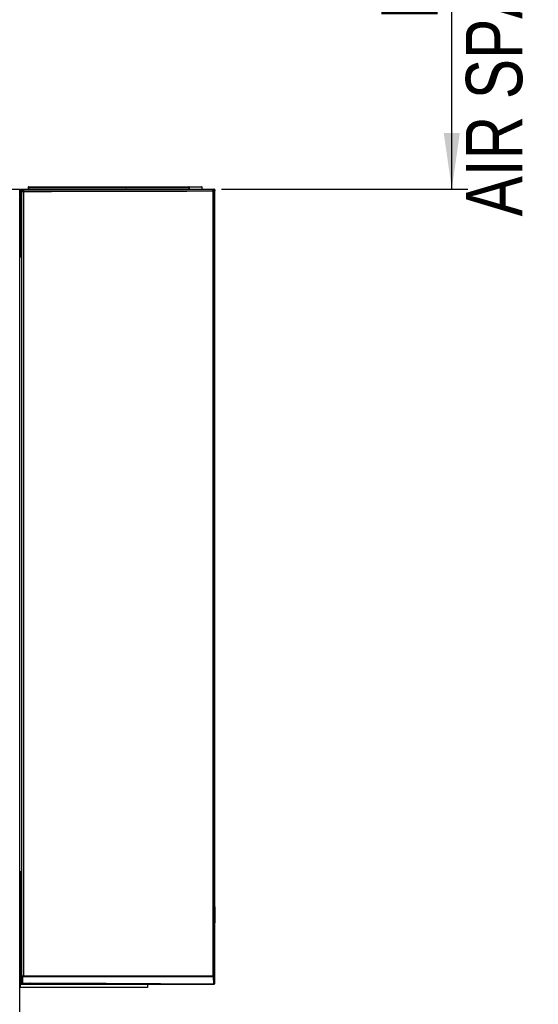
# Model space of a CAD drawing. Extents: x 0 to 420, y 0 to 297.
# Tile 10 of 45: x 78 to 110, y 147 to 208. Entities that reach past the tile are written whole.
import ezdxf

# ---------------------------------------------------------------- set-up
doc = ezdxf.new("R2010")
doc.units = 0
doc.header["$LTSCALE"] = 23.1
doc.layers.get('0').update_dxf_attribs({"linetype": 'CONTINUOUS'})
doc.styles.get("Standard").update_dxf_attribs({"font": 'txt', "width": 0.8})
doc.dimstyles.get("Standard").update_dxf_attribs({"dimtxt": 2.5, "dimasz": 2.5, "dimexe": 1.25, "dimexo": 0.625, "dimtad": 1, "dimcen": 2.5, "dimazin": 3, "dimtfac": 1, "dimtmove": 0, "dimatfit": 3})

# ---------------------------------------------------------------- blocks, each defined once
blk = doc.blocks.new('_FILLED')
at = {"color": 0, "linetype": 'BYBLOCK'}
blk.add_solid([(0, 0), (-1, 0.143), (-1, -0.143)], dxfattribs=at)
blk = doc.blocks.new('*D1')
at = {"color": 2, "linetype": 'CONTINUOUS'}
for p, q in [((93.398, 237.929), (105.527, 237.929)), ((104.527, 237.929), (104.527, 217.89)), ((104.527, 197.852), (104.527, 217.89)), ((90.229, 197.852), (105.527, 197.852))]:
    blk.add_line(p, q, dxfattribs=at)
at = {"color": 2, "linetype": 'CONTINUOUS', "xscale": 3.5, "yscale": 3.5, "zscale": 3.5}
for p, rotation in [((104.527, 237.929), 90), ((104.527, 197.852), 270)]:
    blk.add_blockref('_FILLED', p, dxfattribs=dict(at, rotation=rotation))
at = {"color": 5, "linetype": 'CONTINUOUS', "width": 0.8}
for s, p in [('AIR SPACE OUTLET', (108.902, 196.165)), ('200', (103.652, 221.365)), (' MIN ', (103.652, 207.365))]:
    blk.add_text(s, height=3.5, rotation=90, dxfattribs=at).set_placement(p)

msp = doc.modelspace()

# ---------------------------------------------------------------- linework, layer by layer
at = {"color": 7, "linetype": 'CONTINUOUS'}
for p, q in [((44.729, 197.852), (77.695, 197.852)), ((77.695, 127.917), (77.695, 197.852)), ((77.729, 197.852), (77.729, 193.652)), ((77.729, 197.852), (89.765, 197.852)), ((77.819, 148.452), (77.819, 197.852)), ((78.215, 197.977), (78.215, 197.876)), ((78.24, 198.002), (88.99, 198.002)), ((82.637, 197.838), (82.632, 197.838)), ((82.634, 197.85), (82.648, 197.85)), ((82.646, 197.838), (82.637, 197.838)), ((82.666, 197.838), (82.646, 197.838)), ((82.648, 197.85), (82.68, 197.851)), ((82.65, 197.841), (82.653, 197.838)), ((82.702, 197.838), (82.666, 197.838)), ((82.68, 197.851), (84.225, 197.851)), ((84.258, 197.838), (82.702, 197.838)), ((84.225, 197.851), (84.261, 197.851)), ((84.281, 197.838), (84.258, 197.838)), ((84.261, 197.851), (84.282, 197.85)), ((84.28, 197.841), (84.277, 197.838)), ((84.288, 197.846), (84.28, 197.841)), ((84.297, 197.838), (84.281, 197.838)), ((84.302, 197.838), (84.297, 197.838)), ((88.215, 197.978), (88.215, 197.852)), ((89.015, 197.852), (89.015, 197.977)), ((89.815, 148.502), (89.815, 197.802)), ((77.695, 193.652), (77.819, 193.652)), ((77.695, 155.452), (77.819, 155.452)), ((77.729, 148.252), (77.729, 155.452)), ((89.815, 153.252), (89.78, 151.252)), ((89.78, 149.052), (89.78, 151.252)), ((89.772, 149.052), (89.78, 149.052)), ((89.772, 148.512), (89.772, 149.052)), ((89.775, 148.452), (89.775, 149.052)), ((77.729, 148.452), (89.775, 148.452)), ((85.629, 148.252), (77.729, 148.252)), ((78.184, 148.503), (78.19, 148.504)), ((78.19, 148.504), (78.199, 148.504)), ((78.199, 148.504), (78.209, 148.504)), ((78.209, 148.504), (78.226, 148.505)), ((78.226, 148.505), (78.248, 148.505)), ((78.248, 148.505), (78.283, 148.506)), ((78.283, 148.506), (78.34, 148.507)), ((78.34, 148.507), (78.424, 148.508)), ((78.424, 148.508), (78.525, 148.509)), ((78.525, 148.509), (78.64, 148.509)), ((78.531, 148.452), (78.531, 148.509)), ((79.018, 148.452), (79.018, 148.508)), ((85.629, 148.452), (85.629, 148.252)), ((89.018, 148.452), (89.018, 148.456)), ((89.363, 148.454), (89.363, 148.453)), ((89.712, 148.453), (89.363, 148.453)), ((89.712, 148.453), (89.711, 148.453))]:
    msp.add_line(p, q, dxfattribs=at)
at = {"color": 9, "linetype": 'CONTINUOUS'}
for p, q in [((79.655, 197.696), (77.819, 197.693)), ((77.919, 197.793), (77.919, 197.852)), ((77.936, 148.98), (77.936, 197.693)), ((78.215, 197.952), (88.215, 197.952)), ((78.24, 197.876), (78.215, 197.876)), ((78.24, 198.002), (78.24, 197.876)), ((82.625, 197.839), (82.625, 197.85)), ((82.631, 197.838), (82.629, 197.838)), ((82.634, 197.838), (82.632, 197.838)), ((82.648, 197.838), (82.646, 197.838)), ((82.705, 197.838), (82.702, 197.838)), ((82.705, 197.851), (82.705, 197.838)), ((84.225, 197.851), (84.225, 197.838)), ((84.305, 197.85), (84.305, 197.839)), ((89.756, 197.722), (88.065, 197.717)), ((88.191, 198.002), (88.191, 197.852)), ((89.715, 197.852), (89.656, 197.822)), ((89.694, 148.98), (89.694, 197.722)), ((89.815, 197.752), (89.756, 197.722)), ((89.756, 148.96), (89.756, 197.722)), ((89.765, 197.838), (89.765, 197.852)), ((89.815, 197.802), (89.802, 197.802)), ((77.885, 148.532), (77.885, 148.895)), ((77.932, 148.934), (89.686, 148.934)), ((77.936, 148.98), (89.694, 148.98)), ((89.711, 148.913), (89.721, 148.471)), ((89.756, 148.96), (89.766, 148.517)), ((77.879, 148.452), (77.879, 148.518)), ((78.159, 148.501), (78.159, 148.452)), ((78.184, 148.503), (78.181, 148.503)), ((78.19, 148.504), (78.184, 148.503)), ((78.209, 148.504), (78.203, 148.504)), ((78.34, 148.507), (78.325, 148.507)), ((78.424, 148.508), (78.41, 148.508)), ((78.704, 148.509), (78.704, 148.509)), ((80.517, 148.502), (80.262, 148.503)), ((89.363, 148.454), (87.883, 148.464)), ((88.071, 148.469), (89.706, 148.457)), ((89.706, 148.457), (89.711, 148.453)), ((89.766, 148.517), (89.772, 148.512))]:
    msp.add_line(p, q, dxfattribs=at)
at = {"color": 7, "linetype": 'CONTINUOUS'}
for points in [[(77.819, 197.752), (77.821, 197.769), (77.825, 197.786), (77.832, 197.802), (77.842, 197.816), (77.855, 197.828), (77.869, 197.838), (77.885, 197.846), (77.902, 197.85), (77.919, 197.852)], [(77.819, 197.693), (77.82, 197.709), (77.824, 197.724), (77.83, 197.738), (77.838, 197.752), (77.848, 197.764), (77.86, 197.774), (77.873, 197.782), (77.888, 197.788), (77.903, 197.792), (77.919, 197.793)], [(78.24, 197.876), (78.233, 197.869), (78.225, 197.862), (78.218, 197.858), (78.211, 197.854), (78.204, 197.852), (78.198, 197.852)], [(82.625, 197.85), (82.626, 197.85), (82.629, 197.85), (82.634, 197.85)], [(82.625, 197.85), (82.634, 197.849), (82.642, 197.846), (82.65, 197.841)], [(82.632, 197.838), (82.63, 197.838), (82.629, 197.838), (82.628, 197.838), (82.628, 197.838)], [(84.282, 197.85), (84.296, 197.85), (84.301, 197.85), (84.304, 197.85), (84.305, 197.85)], [(84.305, 197.85), (84.296, 197.849), (84.288, 197.846)], [(89.715, 197.852), (89.732, 197.85), (89.749, 197.846), (89.765, 197.838), (89.779, 197.828), (89.792, 197.816), (89.802, 197.802), (89.809, 197.786), (89.813, 197.769), (89.815, 197.752)], [(77.879, 148.518), (77.867, 148.519), (77.856, 148.523), (77.846, 148.528), (77.837, 148.536), (77.829, 148.545), (77.824, 148.555), (77.82, 148.567), (77.819, 148.578)], [(77.879, 148.452), (77.867, 148.453), (77.856, 148.456), (77.846, 148.462), (77.837, 148.469), (77.829, 148.478), (77.824, 148.489), (77.82, 148.5), (77.819, 148.512)], [(78.218, 148.505), (78.218, 148.5), (78.214, 148.489), (78.209, 148.478), (78.201, 148.469), (78.192, 148.462), (78.182, 148.456), (78.171, 148.453), (78.159, 148.452)], [(78.171, 148.502), (78.171, 148.502), (78.171, 148.502), (78.172, 148.502), (78.173, 148.503), (78.174, 148.503), (78.176, 148.503), (78.178, 148.503), (78.181, 148.503), (78.184, 148.503)], [(78.64, 148.509), (80.517, 148.502), (82.329, 148.495), (84.125, 148.486), (85.904, 148.476), (87.662, 148.465), (89.363, 148.454)], [(89.772, 148.512), (89.771, 148.502), (89.769, 148.492), (89.765, 148.484), (89.761, 148.477), (89.756, 148.471), (89.75, 148.466), (89.744, 148.462), (89.738, 148.458), (89.731, 148.456), (89.724, 148.454), (89.718, 148.453), (89.712, 148.453)]]:
    msp.add_lwpolyline(points, dxfattribs=at)
at = {"color": 9, "linetype": 'CONTINUOUS'}
for points in [[(89.656, 197.822), (88.03, 197.817), (86.383, 197.812), (84.718, 197.807), (83.037, 197.803), (81.342, 197.799), (79.635, 197.796), (77.919, 197.793)], [(77.919, 197.793), (77.922, 197.792), (77.924, 197.788), (77.927, 197.782), (77.929, 197.774), (77.931, 197.763), (77.933, 197.751), (77.934, 197.738), (77.935, 197.724), (77.936, 197.709), (77.936, 197.693)], [(88.065, 197.717), (86.415, 197.712), (84.747, 197.707), (83.063, 197.703), (81.365, 197.699), (79.655, 197.696)], [(82.628, 197.838), (82.626, 197.838), (82.625, 197.839)], [(84.305, 197.839), (84.304, 197.838), (84.301, 197.838), (84.296, 197.838)], [(89.694, 197.722), (89.694, 197.738), (89.692, 197.753), (89.69, 197.767), (89.687, 197.781), (89.683, 197.793), (89.679, 197.803), (89.674, 197.811), (89.668, 197.817), (89.662, 197.821), (89.656, 197.822)], [(89.656, 197.822), (89.672, 197.821), (89.687, 197.817), (89.702, 197.811), (89.715, 197.803), (89.727, 197.793), (89.737, 197.781), (89.746, 197.768), (89.752, 197.753), (89.755, 197.738), (89.756, 197.722)], [(77.819, 148.941), (77.82, 148.946), (77.824, 148.952), (77.831, 148.957), (77.839, 148.962), (77.85, 148.966), (77.862, 148.97), (77.876, 148.974), (77.89, 148.976), (77.905, 148.978), (77.921, 148.979), (77.936, 148.98)], [(77.819, 148.941), (77.82, 148.931), (77.824, 148.922), (77.831, 148.913), (77.839, 148.906), (77.849, 148.901), (77.861, 148.897), (77.873, 148.895), (77.885, 148.895)], [(77.885, 148.895), (77.886, 148.9), (77.888, 148.905), (77.89, 148.911), (77.894, 148.916), (77.898, 148.92), (77.903, 148.924), (77.908, 148.927), (77.914, 148.93), (77.92, 148.932), (77.926, 148.933), (77.932, 148.934)], [(77.936, 148.98), (77.936, 148.967), (77.935, 148.954), (77.934, 148.943), (77.932, 148.934)], [(89.694, 148.98), (89.694, 148.967), (89.692, 148.954), (89.689, 148.943), (89.686, 148.934)], [(89.686, 148.934), (89.691, 148.933), (89.696, 148.932), (89.7, 148.931), (89.704, 148.928), (89.707, 148.925), (89.709, 148.922), (89.71, 148.918), (89.711, 148.913)], [(89.694, 148.98), (89.707, 148.979), (89.719, 148.978), (89.729, 148.977), (89.738, 148.974), (89.746, 148.971), (89.751, 148.968), (89.755, 148.964), (89.756, 148.96)], [(89.756, 148.96), (89.755, 148.951), (89.752, 148.942), (89.747, 148.934), (89.74, 148.927), (89.731, 148.921), (89.722, 148.917), (89.711, 148.913)], [(77.819, 148.578), (77.82, 148.569), (77.824, 148.559), (77.831, 148.551), (77.839, 148.544), (77.849, 148.538), (77.861, 148.534), (77.873, 148.532), (77.885, 148.532)], [(77.885, 148.532), (77.884, 148.525), (77.881, 148.52), (77.879, 148.518)], [(77.879, 148.518), (79.612, 148.513), (81.334, 148.506), (83.043, 148.498), (84.737, 148.489), (86.414, 148.48), (88.071, 148.469)], [(77.885, 148.532), (79.62, 148.526), (81.343, 148.52), (83.053, 148.512), (84.748, 148.503), (86.426, 148.493), (88.084, 148.483), (89.721, 148.471)], [(78.178, 148.503), (78.17, 148.503), (78.162, 148.502), (78.159, 148.501)], [(78.173, 148.503), (78.171, 148.502), (78.159, 148.501)], [(89.766, 148.517), (89.765, 148.506), (89.762, 148.494), (89.756, 148.484), (89.749, 148.475), (89.74, 148.468), (89.729, 148.462), (89.718, 148.459), (89.706, 148.457)], [(89.706, 148.457), (89.712, 148.459), (89.717, 148.464), (89.721, 148.471)], [(89.721, 148.471), (89.732, 148.474), (89.741, 148.479), (89.75, 148.485), (89.757, 148.492), (89.762, 148.5), (89.765, 148.508), (89.766, 148.517)]]:
    msp.add_lwpolyline(points, dxfattribs=at)
at = {"color": 7, "linetype": 'CONTINUOUS'}
for centre, radius, start, end in [((78.191, 197.876), 0.024, 282.85714, 360), ((78.24, 197.977), 0.025, 90, 180), ((88.191, 197.978), 0.024, 0, 90), ((88.239, 197.876), 0.024, 180, 260.00371), ((88.99, 197.977), 0.025, 0, 90), ((89.765, 197.802), 0.05, 0, 90), ((89.765, 148.502), 0.05, 281.58903, 360)]:
    msp.add_arc(centre, radius, start, end, dxfattribs=at)

# ---------------------------------------------------------------- dimensions: what is measured, and where the dimension line sits
at = {"color": 2, "linetype": 'CONTINUOUS'}
dim = msp.add_linear_dim(base=(104.527, 197.852), p1=(93.398, 237.929), p2=(90.229, 197.852), angle=270, dimstyle='Standard', dxfattribs=at)
dim.commit()
dim.dimension.update_dxf_attribs({"geometry": '*D1', "text_midpoint": (104.527, 218.565), "dimtype": 128})

doc.saveas('drawing.dxf')
